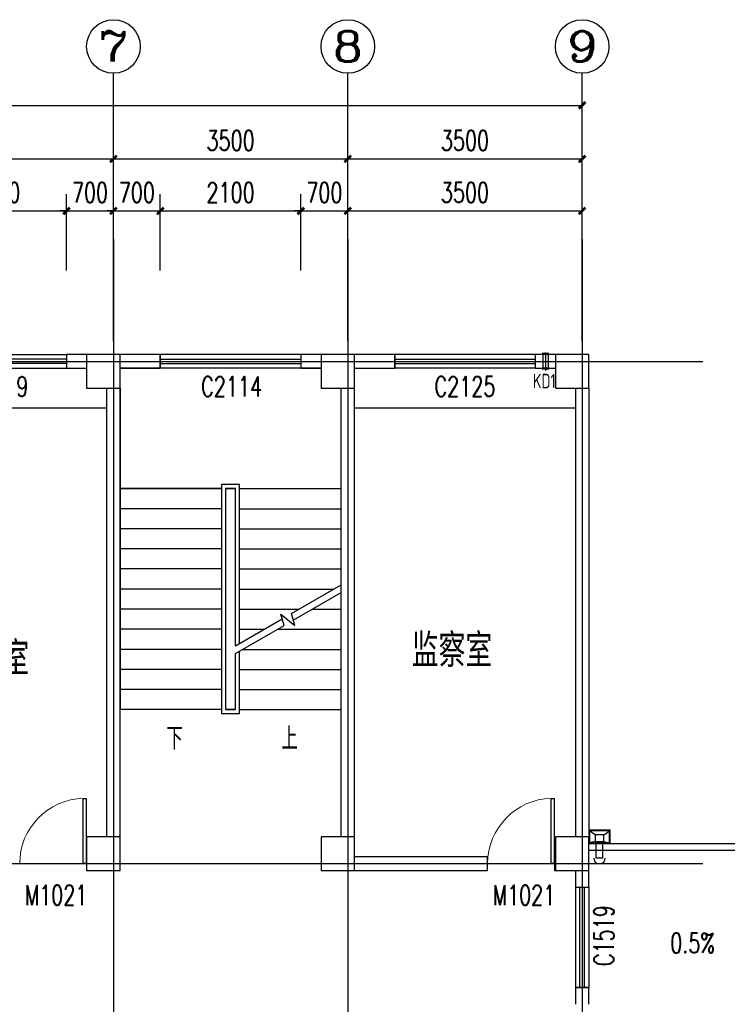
# Model space of a CAD drawing. Header units: inches. Extents: x 224620 to 3435104, y 247406 to 993300.
# Tile 67 of 109: x 297710 to 308278, y 611087 to 625788. Entities that reach past the tile are written whole.
import ezdxf
from ezdxf.enums import TextEntityAlignment as Align

# ---------------------------------------------------------------- set-up
doc = ezdxf.new("R2010")
doc.units = ezdxf.units.IN
doc.header["$MEASUREMENT"] = 0
doc.linetypes.add('CENTER', pattern=[2, 1.25, -0.25, 0.25, -0.25])
for name, color, linetype in [('AXIS', 3, 'Continuous'), ('AXIS_TEXT', 7, 'Continuous'), ('COLUMN', 9, 'Continuous'), ('DIM_SYMB', 3, 'Continuous'), ('DOTE', 1, 'CENTER'), ('Mb-text', 7, 'Continuous'), ('PUB_TEXT', 7, 'Continuous'), ('STAIR', 3, 'Continuous'), ('WALL', 2, 'Continuous'), ('WINDOW', 4, 'Continuous'), ('WINDOW_TEXT', 7, 'Continuous'), ('可见线', 3, 'Continuous'), ('建筑轮廓', 2, 'Continuous'), ('水斗', 6, 'Continuous'), ('空调管', 8, 'Continuous'), ('细线', 135, 'Continuous')]:
    doc.layers.add(name, color=color, linetype=linetype)
doc.styles.add('_HZTXT', font='txt.shx', dxfattribs={"width": 0.8, "bigfont": 'HZTXT.shx'})
doc.styles.add('_TCH_AXIS', font='COMPLEX', dxfattribs={"bigfont": 'GBCBIG'})
doc.styles.add('_TCH_DIM', font='SIMPLEX', dxfattribs={"bigfont": 'GBCBIG'})
doc.styles.add('_TCH_DIM_T3', font='SIMPLEX', dxfattribs={"width": 0.705882, "bigfont": 'GBCBIG'})
doc.styles.add('_TCH_WINDOW', font='SIMPLEX', dxfattribs={"height": 3.5, "bigfont": 'GBCBIG'})
doc.styles.add('COMPLEX', font='COMPLEX')
doc.styles.add('DIM_FONT', font='SIMPLEX.shx', dxfattribs={"width": 0.8})
doc.styles.add('H_HZTXT', font='syszb.shx', dxfattribs={"width": 0.85, "bigfont": 'hztxt.shx'})
doc.dimstyles.new('_TCH_ARCH&&100', dxfattribs={"dimtxt": 297.5, "dimasz": 100, "dimexe": 250, "dimexo": 300, "dimgap": 126.25, "dimtad": 1, "dimdec": 0, "dimzin": 0, "dimdsep": 46, "dimtxsty": '_TCH_DIM_T3', "dimblk": 'ARCHTICK', "dimcen": 0.09, "dimclrt": 7, "dimazin": 2, "dimtfac": 1, "dimtdec": 0, "dimtix": 1, "dimtmove": 2, "dimatfit": 3, "dimfxl": 1, "dimtolj": 1, "dimtzin": 0, "dimarcsym": 0})

# ---------------------------------------------------------------- blocks, each defined once
blk = doc.blocks.new('_L1WAO')
for p, q in [((0, 180), (-320, 180)), ((-320, 180), (-320, 0)), ((-224, 116), (-310, 170)), ((-10, 170), (-310, 170)), ((-310, 170), (-310, 10)), ((-310, 170), (-310, 170)), ((-96, 116), (-10, 170)), ((-10, 170), (-10, 170)), ((-10, 10), (-10, 170)), ((0, 0), (0, 180)), ((-320, 0), (0, 0)), ((-224, 26), (-310, 10)), ((-310, 10), (-10, 10)), ((-310, 10), (-310, 10)), ((-96, 116), (-224, 116)), ((-224, 116), (-224, 26)), ((-224, 26), (-96, 26)), ((-96, 26), (-96, 116)), ((-96, 26), (-10, 10)), ((-10, 10), (-10, 10))]:
    blk.add_line(p, q)
at = {"style": 'DIM_FONT', "width": 0.8, "flags": 9}
for tag in ['XSIZE', 'YSIZE']:
    blk.add_attdef(tag, (0, 0), '', height=0.5, dxfattribs=at)
blk = doc.blocks.new('xcdsf')
at = {"layer": '水斗'}
for p, q in [((151845, -1119066), (151845, -1119386)), ((151856, -1119077), (151856, -1119376)), ((151915, -1119162), (151915, -1119290)), ((152265, -1119175), (152045, -1119175)), ((152245, -1119175), (152065, -1119175)), ((152265, -1119177), (152265, -1119277)), ((151915, -1119290), (151856, -1119376)), ((151915, -1119290), (152015, -1119290)), ((152265, -1119275), (152045, -1119275)), ((152245, -1119275), (152065, -1119275)), ((151845, -1119386), (152045, -1119386)), ((151856, -1119376), (152033, -1119376)), ((151856, -1119376), (151856, -1119376))]:
    blk.add_line(p, q, dxfattribs=at)
at = {"layer": '水斗', "extrusion": (0, 0, -1)}
blk.add_ellipse((152265, -1119227), major_axis=(86.9, 0), ratio=0.900657, start_param=4.712389, end_param=7.853982, dxfattribs=at)
at = {"layer": '水斗', "yscale": 1.110299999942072, "rotation": 90}
blk.add_blockref('_L1WAO', (152045, -1119066), dxfattribs=at)
blk = doc.blocks.new('D')
at = {"layer": 'DOTE', "color": 1}
blk.add_line((1550655, -71238), (1550655, -70967), dxfattribs=at)
at = {"layer": '空调管'}
for p, q in [((1550605, -70989), (1550615, -71004)), ((1550705, -70989), (1550605, -70989)), ((1550615, -71204), (1550615, -71004)), ((1550695, -71004), (1550615, -71004)), ((1550705, -70989), (1550695, -71004)), ((1550695, -71204), (1550695, -71004)), ((1550605, -71219), (1550615, -71204)), ((1550705, -71219), (1550605, -71219)), ((1550695, -71204), (1550615, -71204)), ((1550705, -71219), (1550695, -71204))]:
    blk.add_line(p, q, dxfattribs=at)
blk = doc.blocks.new('_ArchTick')
at = {"color": 0, "linetype": 'ByBlock', "const_width": 0.4}
blk.add_lwpolyline([(-0.5, -0.5), (0.5, 0.5)], dxfattribs=at)
blk = doc.blocks.new('*D813')
at = {"layer": 'AXIS', "color": 0, "lineweight": -2}
for p, q in [((292110, 622817), (292110, 623958)), ((299110, 622817), (299110, 623958)), ((292110, 623708), (299110, 623708))]:
    blk.add_line(p, q, dxfattribs=at)
at = {"layer": 'Defpoints', "color": 0}
for p in [(299110, 623708), (292110, 622517), (299110, 622517)]:
    blk.add_point(p, dxfattribs=at)
at = {"layer": 'AXIS', "color": 0, "lineweight": -2, "xscale": 100, "yscale": 100, "zscale": 100, "rotation": 180}
blk.add_blockref('_ArchTick', (292110, 623708), dxfattribs=at)
at = {"layer": 'AXIS', "color": 0, "lineweight": -2, "xscale": 100, "yscale": 100, "zscale": 100}
blk.add_blockref('_ArchTick', (299110, 623708), dxfattribs=at)
at = {"layer": 'AXIS', "color": 7, "insert": (295610, 623983), "char_height": 297.5, "attachment_point": 5, "style": '_TCH_DIM_T3'}
blk.add_mtext('\\A1;7000', dxfattribs=at)
blk = doc.blocks.new('*D814')
at = {"layer": 'AXIS', "color": 0, "lineweight": -2}
for p, q in [((299110, 622817), (299110, 623958)), ((302610, 622817), (302610, 623958)), ((299110, 623708), (302610, 623708))]:
    blk.add_line(p, q, dxfattribs=at)
at = {"layer": 'Defpoints', "color": 0}
for p in [(302610, 623708), (299110, 622517), (302610, 622517)]:
    blk.add_point(p, dxfattribs=at)
at = {"layer": 'AXIS', "color": 0, "lineweight": -2, "xscale": 100, "yscale": 100, "zscale": 100, "rotation": 180}
blk.add_blockref('_ArchTick', (299110, 623708), dxfattribs=at)
at = {"layer": 'AXIS', "color": 0, "lineweight": -2, "xscale": 100, "yscale": 100, "zscale": 100}
blk.add_blockref('_ArchTick', (302610, 623708), dxfattribs=at)
at = {"layer": 'AXIS', "color": 7, "insert": (300860, 623983), "char_height": 297.5, "attachment_point": 5, "style": '_TCH_DIM_T3'}
blk.add_mtext('\\A1;3500', dxfattribs=at)
blk = doc.blocks.new('*D815')
at = {"layer": 'AXIS', "color": 0, "lineweight": -2}
for p, q in [((302610, 622817), (302610, 623958)), ((306110, 622817), (306110, 623958)), ((302610, 623708), (306110, 623708))]:
    blk.add_line(p, q, dxfattribs=at)
at = {"layer": 'Defpoints', "color": 0}
for p in [(306110, 623708), (302610, 622517), (306110, 622517)]:
    blk.add_point(p, dxfattribs=at)
at = {"layer": 'AXIS', "color": 0, "lineweight": -2, "xscale": 100, "yscale": 100, "zscale": 100, "rotation": 180}
blk.add_blockref('_ArchTick', (302610, 623708), dxfattribs=at)
at = {"layer": 'AXIS', "color": 0, "lineweight": -2, "xscale": 100, "yscale": 100, "zscale": 100}
blk.add_blockref('_ArchTick', (306110, 623708), dxfattribs=at)
at = {"layer": 'AXIS', "color": 7, "insert": (304360, 623983), "char_height": 297.5, "attachment_point": 5, "style": '_TCH_DIM_T3'}
blk.add_mtext('\\A1;3500', dxfattribs=at)
blk = doc.blocks.new('*D816')
at = {"layer": 'AXIS', "color": 0, "lineweight": -2}
for p, q in [((276110, 622817), (276110, 624758)), ((306110, 622817), (306110, 624758)), ((276110, 624508), (306110, 624508))]:
    blk.add_line(p, q, dxfattribs=at)
at = {"layer": 'Defpoints', "color": 0}
for p in [(306110, 624508), (276110, 622517), (306110, 622517)]:
    blk.add_point(p, dxfattribs=at)
at = {"layer": 'AXIS', "color": 0, "lineweight": -2, "xscale": 100, "yscale": 100, "zscale": 100, "rotation": 180}
blk.add_blockref('_ArchTick', (276110, 624508), dxfattribs=at)
at = {"layer": 'AXIS', "color": 0, "lineweight": -2, "xscale": 100, "yscale": 100, "zscale": 100}
blk.add_blockref('_ArchTick', (306110, 624508), dxfattribs=at)
at = {"layer": 'AXIS', "color": 7, "insert": (291110, 624783), "char_height": 297.5, "attachment_point": 5, "style": '_TCH_DIM_T3'}
blk.add_mtext('\\A1;30000', dxfattribs=at)
blk = doc.blocks.new('*D891')
at = {"layer": 'AXIS', "color": 0, "lineweight": -2}
for p, q in [((296310, 622042), (296310, 623182)), ((298410, 622042), (298410, 623182)), ((296310, 622932), (298410, 622932))]:
    blk.add_line(p, q, dxfattribs=at)
at = {"layer": 'Defpoints', "color": 0}
for p in [(298410, 622932), (296310, 621742), (298410, 621742)]:
    blk.add_point(p, dxfattribs=at)
at = {"layer": 'AXIS', "color": 0, "lineweight": -2, "xscale": 100, "yscale": 100, "zscale": 100, "rotation": 180}
blk.add_blockref('_ArchTick', (296310, 622932), dxfattribs=at)
at = {"layer": 'AXIS', "color": 0, "lineweight": -2, "xscale": 100, "yscale": 100, "zscale": 100}
blk.add_blockref('_ArchTick', (298410, 622932), dxfattribs=at)
at = {"layer": 'AXIS', "color": 7, "insert": (297360, 623207), "char_height": 297.5, "attachment_point": 5, "style": '_TCH_DIM_T3'}
blk.add_mtext('\\A1;2100', dxfattribs=at)
blk = doc.blocks.new('*D892')
at = {"layer": 'AXIS', "color": 0, "lineweight": -2}
for p, q in [((298410, 622042), (298410, 623182)), ((299110, 622042), (299110, 623182)), ((298410, 622932), (298310, 622932)), ((298410, 622932), (299110, 622932)), ((299110, 622932), (299210, 622932))]:
    blk.add_line(p, q, dxfattribs=at)
at = {"layer": 'Defpoints', "color": 0}
for p in [(299110, 622932), (298410, 621742), (299110, 621742)]:
    blk.add_point(p, dxfattribs=at)
at = {"layer": 'AXIS', "color": 0, "lineweight": -2, "xscale": 100, "yscale": 100, "zscale": 100}
blk.add_blockref('_ArchTick', (298410, 622932), dxfattribs=at)
at = {"layer": 'AXIS', "color": 0, "lineweight": -2, "xscale": 100, "yscale": 100, "zscale": 100, "rotation": 180}
blk.add_blockref('_ArchTick', (299110, 622932), dxfattribs=at)
at = {"layer": 'AXIS', "color": 7, "insert": (298760, 623207), "char_height": 297.5, "attachment_point": 5, "style": '_TCH_DIM_T3'}
blk.add_mtext('\\A1;700', dxfattribs=at)
blk = doc.blocks.new('*D893')
at = {"layer": 'AXIS', "color": 0, "lineweight": -2}
for p, q in [((299110, 622042), (299110, 623182)), ((299810, 622042), (299810, 623182)), ((299110, 622932), (299010, 622932)), ((299110, 622932), (299810, 622932)), ((299810, 622932), (299910, 622932))]:
    blk.add_line(p, q, dxfattribs=at)
at = {"layer": 'Defpoints', "color": 0}
for p in [(299810, 622932), (299110, 621742), (299810, 621742)]:
    blk.add_point(p, dxfattribs=at)
at = {"layer": 'AXIS', "color": 0, "lineweight": -2, "xscale": 100, "yscale": 100, "zscale": 100}
blk.add_blockref('_ArchTick', (299110, 622932), dxfattribs=at)
at = {"layer": 'AXIS', "color": 0, "lineweight": -2, "xscale": 100, "yscale": 100, "zscale": 100, "rotation": 180}
blk.add_blockref('_ArchTick', (299810, 622932), dxfattribs=at)
at = {"layer": 'AXIS', "color": 7, "insert": (299460, 623207), "char_height": 297.5, "attachment_point": 5, "style": '_TCH_DIM_T3'}
blk.add_mtext('\\A1;700', dxfattribs=at)
blk = doc.blocks.new('*D894')
at = {"layer": 'AXIS', "color": 0, "lineweight": -2}
for p, q in [((299810, 622042), (299810, 623182)), ((301910, 622042), (301910, 623182)), ((299810, 622932), (301910, 622932))]:
    blk.add_line(p, q, dxfattribs=at)
at = {"layer": 'Defpoints', "color": 0}
for p in [(301910, 622932), (299810, 621742), (301910, 621742)]:
    blk.add_point(p, dxfattribs=at)
at = {"layer": 'AXIS', "color": 0, "lineweight": -2, "xscale": 100, "yscale": 100, "zscale": 100, "rotation": 180}
blk.add_blockref('_ArchTick', (299810, 622932), dxfattribs=at)
at = {"layer": 'AXIS', "color": 0, "lineweight": -2, "xscale": 100, "yscale": 100, "zscale": 100}
blk.add_blockref('_ArchTick', (301910, 622932), dxfattribs=at)
at = {"layer": 'AXIS', "color": 7, "insert": (300860, 623207), "char_height": 297.5, "attachment_point": 5, "style": '_TCH_DIM_T3'}
blk.add_mtext('\\A1;2100', dxfattribs=at)
blk = doc.blocks.new('*D895')
at = {"layer": 'AXIS', "color": 0, "lineweight": -2}
for p, q in [((301910, 622042), (301910, 623182)), ((302610, 622042), (302610, 623182)), ((301910, 622932), (301810, 622932)), ((301910, 622932), (302610, 622932)), ((302610, 622932), (302710, 622932))]:
    blk.add_line(p, q, dxfattribs=at)
at = {"layer": 'Defpoints', "color": 0}
for p in [(302610, 622932), (301910, 621742), (302610, 621742)]:
    blk.add_point(p, dxfattribs=at)
at = {"layer": 'AXIS', "color": 0, "lineweight": -2, "xscale": 100, "yscale": 100, "zscale": 100}
blk.add_blockref('_ArchTick', (301910, 622932), dxfattribs=at)
at = {"layer": 'AXIS', "color": 0, "lineweight": -2, "xscale": 100, "yscale": 100, "zscale": 100, "rotation": 180}
blk.add_blockref('_ArchTick', (302610, 622932), dxfattribs=at)
at = {"layer": 'AXIS', "color": 7, "insert": (302260, 623207), "char_height": 297.5, "attachment_point": 5, "style": '_TCH_DIM_T3'}
blk.add_mtext('\\A1;700', dxfattribs=at)
blk = doc.blocks.new('*D896')
at = {"layer": 'AXIS', "color": 0, "lineweight": -2}
for p, q in [((302610, 622042), (302610, 623182)), ((306110, 622042), (306110, 623182)), ((302610, 622932), (306110, 622932))]:
    blk.add_line(p, q, dxfattribs=at)
at = {"layer": 'Defpoints', "color": 0}
for p in [(306110, 622932), (302610, 621742), (306110, 621742)]:
    blk.add_point(p, dxfattribs=at)
at = {"layer": 'AXIS', "color": 0, "lineweight": -2, "xscale": 100, "yscale": 100, "zscale": 100, "rotation": 180}
blk.add_blockref('_ArchTick', (302610, 622932), dxfattribs=at)
at = {"layer": 'AXIS', "color": 0, "lineweight": -2, "xscale": 100, "yscale": 100, "zscale": 100}
blk.add_blockref('_ArchTick', (306110, 622932), dxfattribs=at)
at = {"layer": 'AXIS', "color": 7, "insert": (304360, 623207), "char_height": 297.5, "attachment_point": 5, "style": '_TCH_DIM_T3'}
blk.add_mtext('\\A1;3500', dxfattribs=at)
blk = doc.blocks.new('_FZHK')
blk.add_lwpolyline([(-0.5, -0.5), (0.5, -0.5), (0.5, 0.5), (-0.5, 0.5)], close=True)
blk = doc.blocks.new('$TCHSYS$WIN2D')
for p, q in [((-0.5, 0.5), (0.5, 0.5)), ((-0.5, 0.5), (-0.5, -0.5)), ((0.5, 0.5), (0.5, -0.5)), ((0.5, 0.1667), (-0.5, 0.1667)), ((0.5, -0.1667), (-0.5, -0.1667)), ((-0.5, -0.5), (0.5, -0.5))]:
    blk.add_line(p, q)
blk = doc.blocks.new('$DorLib2D$00000001')
for p, q in [((0.45, 0.975), (0.5, 0.975)), ((0.45, 0), (0.45, 0.975)), ((0.5, 0), (0.5, 0.975)), ((0.5, 0), (0.45, 0))]:
    blk.add_line(p, q)
at = {"lineweight": 13}
blk.add_arc((0.475, 0), 0.975, 91.4693, 180, dxfattribs=at)
blk = doc.blocks.new('_AXISO')
blk.add_circle((0, 0), 0.5)
at = {"layer": 'AXIS_TEXT', "style": 'COMPLEX', "width": 1.041667}
blk.add_attdef('A', text='', height=0.56, dxfattribs=at).set_placement((-0.25, -0.28), (0.25, -0.28), align=Align.FIT)

msp = doc.modelspace()

# ---------------------------------------------------------------- linework, layer by layer
at = {"layer": 'AXIS'}
for p, q in [((299110.4, 620988), (299110.4, 624988)), ((302610.4, 620988), (302610.4, 624988)), ((306110.4, 620988), (306110.4, 624988))]:
    msp.add_line(p, q, dxfattribs=at)
at = {"layer": 'DIM_SYMB'}
for points in [[(299997.9, 615336.9, 0, 0, 0), (299997.9, 619686.9, 0, 0, 0), (301722.9, 619686.9, 0, 0, 0), (301722.9, 617286.9, 80, 0, 0), (301722.9, 616986.9, 0, 0, 0)], [(301722.9, 615336.9, 0, 0, 0), (301722.9, 616386.9, 80, 0, 0), (301722.9, 616686.9, 0, 0, 0)], [(307359.8, 612100.3, 0, 0, 0), (306727.8, 612663.1, 80, 0, 0), (306503.7, 612862.6, 0, 0, 0)]]:
    msp.add_lwpolyline(points, format="xyseb", dxfattribs=at)
at = {"layer": 'DOTE'}
for p, q in [((299110.4, 622517.3), (299110.4, 591317.3)), ((302610.4, 622517.3), (302610.4, 591317.3)), ((306110.4, 622517.3), (306110.4, 591317.3)), ((274077.8, 620686.9), (307911.4, 620686.9)), ((274077.8, 613186.9), (307911.4, 613186.9))]:
    msp.add_line(p, q, dxfattribs=at)
at = {"layer": 'STAIR'}
for p, q in [((302210.4, 620586.9), (299210.4, 620586.9)), ((299210.4, 620286.9), (299210.4, 618786.9)), ((302510.4, 618786.9), (302510.4, 620286.9)), ((299210.4, 618786.9), (299210.4, 615486.9)), ((300725.4, 618786.9), (299210.4, 618786.9)), ((299210.4, 618786.9), (300725.4, 618786.9)), ((300995.4, 618846.9), (300725.4, 618846.9)), ((300725.4, 618846.9), (300725.4, 615426.9)), ((300785.4, 618786.9), (300785.4, 615486.9)), ((300935.4, 618786.9), (300785.4, 618786.9)), ((300785.4, 618786.9), (300785.4, 615486.9)), ((300785.4, 618786.9), (300935.4, 618786.9)), ((300935.4, 616439.9), (300935.4, 618786.9)), ((300935.4, 616439.9), (300935.4, 618786.9)), ((300995.4, 616474.6), (300995.4, 618846.9)), ((300995.4, 618786.9), (302510.4, 618786.9)), ((300995.4, 618786.9), (302510.4, 618786.9)), ((302510.4, 617349.3), (302510.4, 618786.9)), ((300725.4, 618486.9), (299210.4, 618486.9)), ((300995.4, 618486.9), (302510.4, 618486.9)), ((300725.4, 618186.9), (299210.4, 618186.9)), ((300995.4, 618186.9), (302510.4, 618186.9)), ((300725.4, 617886.9), (299210.4, 617886.9)), ((300995.4, 617886.9), (302510.4, 617886.9)), ((300725.4, 617586.9), (299210.4, 617586.9)), ((300995.4, 617586.9), (302510.4, 617586.9)), ((301770, 616921.8), (302510.4, 617349.3)), ((300725.4, 617286.9), (299210.4, 617286.9)), ((300995.4, 617286.9), (302402.3, 617286.9)), ((301796.8, 616821.8), (302510.4, 617233.8)), ((302510.4, 615486.9), (302510.4, 617233.8)), ((300725.4, 616986.9), (299210.4, 616986.9)), ((300995.4, 616986.9), (301882.7, 616986.9)), ((301658.5, 616741.9), (301612.3, 616914.3)), ((301612.3, 616914.3), (301818.3, 616741.4)), ((301818.3, 616741.4), (301770, 616921.8)), ((302082.7, 616986.9), (302510.4, 616986.9)), ((300935.4, 616439.9), (301631.7, 616841.9)), ((300935.4, 616324.5), (301658.5, 616741.9)), ((300725.4, 616686.9), (299210.4, 616686.9)), ((300995.4, 616686.9), (301363.1, 616686.9)), ((301563.1, 616686.9), (302510.4, 616686.9)), ((300725.4, 616386.9), (299210.4, 616386.9)), ((300935.4, 615486.9), (300935.4, 616324.5)), ((300935.4, 615486.9), (300935.4, 616324.5)), ((300995.4, 615426.9), (300995.4, 616359.1)), ((301043.4, 616386.9), (302510.4, 616386.9)), ((300725.4, 616086.9), (299210.4, 616086.9)), ((300995.4, 616086.9), (302510.4, 616086.9)), ((300725.4, 615786.9), (299210.4, 615786.9)), ((300995.4, 615786.9), (302510.4, 615786.9)), ((300725.4, 615486.9), (299210.4, 615486.9)), ((300725.4, 615426.9), (300995.4, 615426.9)), ((300785.4, 615486.9), (300935.4, 615486.9)), ((300935.4, 615486.9), (300785.4, 615486.9)), ((300995.4, 615486.9), (302510.4, 615486.9))]:
    msp.add_line(p, q, dxfattribs=at)
at = {"layer": 'WALL'}
for p, q in [((298710.4, 620786.9), (298410.4, 620786.9)), ((298410.4, 620786.9), (298410.4, 620586.9)), ((299810.4, 620786.9), (299210.4, 620786.9)), ((299810.4, 620586.9), (299810.4, 620786.9)), ((302210.4, 620786.9), (301910.4, 620786.9)), ((301910.4, 620786.9), (301910.4, 620586.9)), ((303310.4, 620786.9), (302710.4, 620786.9)), ((303310.4, 620586.9), (303310.4, 620786.9)), ((305710.4, 620786.9), (305410.4, 620786.9)), ((305410.4, 620786.9), (305410.4, 620586.9)), ((298410.4, 620586.9), (298710.4, 620586.9)), ((299210.4, 620586.9), (299810.4, 620586.9)), ((301910.4, 620586.9), (302210.4, 620586.9)), ((302710.4, 620586.9), (303310.4, 620586.9)), ((305410.4, 620586.9), (305710.4, 620586.9)), ((299010.4, 613586.9), (299010.4, 620286.9)), ((299210.4, 613586.9), (299210.4, 620286.9)), ((302510.4, 613586.9), (302510.4, 620286.9)), ((302710.4, 613586.9), (302710.4, 620286.9)), ((306010.4, 620286.9), (306010.4, 613586.9)), ((306210.4, 620286.9), (306210.4, 613586.9)), ((304697.8, 613286.9), (302710.4, 613286.9)), ((304697.8, 613086.9), (304697.8, 613286.9)), ((305710.4, 613286.9), (305697.8, 613286.9)), ((305697.8, 613286.9), (305697.8, 613086.9)), ((302710.4, 613086.9), (304697.8, 613086.9)), ((305697.8, 613086.9), (305710.4, 613086.9)), ((306010.4, 613086.9), (306010.4, 612836.9)), ((306210.4, 612836.9), (306210.4, 613086.9)), ((306010.4, 612836.9), (306210.4, 612836.9)), ((306210.4, 611336.9), (306010.4, 611336.9)), ((306010.4, 611336.9), (306010.4, 611086.9)), ((306210.4, 611086.9), (306210.4, 611336.9))]:
    msp.add_line(p, q, dxfattribs=at)
at = {"layer": '可见线'}
for points in [[(306210.4, 613486.9), (308610.4, 613486.9), (308610.4, 606786.9), (306210.4, 606786.9)], [(306210.4, 613386.9), (308510.4, 613386.9), (308510.4, 606886.9), (306210.4, 606886.9)]]:
    msp.add_lwpolyline(points, dxfattribs=at)
at = {"layer": '细线'}
for p, q in [((299010.4, 619986.9), (292210.4, 619986.9)), ((306010.4, 619986.9), (302710.4, 619986.9))]:
    msp.add_line(p, q, dxfattribs=at)

# ---------------------------------------------------------------- block references
at = {"layer": 'AXIS'}
ref = msp.add_blockref('_AXISO', (299110.4, 625388), dxfattribs=dict(at, xscale=800, yscale=800, zscale=800))
ref.add_attrib('A', '7', dxfattribs={"layer": 'AXIS_TEXT', "height": 452.5, "style": '_TCH_AXIS', "width": 1.5}).set_placement((298884.1, 625161.7), (299336.6, 625161.7), align=Align.FIT)
ref = msp.add_blockref('_AXISO', (302610.4, 625388), dxfattribs=dict(at, xscale=800, yscale=800, zscale=800))
ref.add_attrib('A', '8', dxfattribs={"layer": 'AXIS_TEXT', "height": 452.5, "style": '_TCH_AXIS', "width": 1.5}).set_placement((302384.1, 625161.7), (302836.6, 625161.7), align=Align.FIT)
ref = msp.add_blockref('_AXISO', (306110.4, 625388), dxfattribs=dict(at, xscale=800, yscale=800, zscale=800))
ref.add_attrib('A', '9', dxfattribs={"layer": 'AXIS_TEXT', "height": 452.5, "style": '_TCH_AXIS', "width": 1.615385}).set_placement((305884.1, 625161.7), (306336.6, 625161.7), align=Align.FIT)
at = {"layer": 'COLUMN', "xscale": 500, "yscale": 500, "zscale": 500}
for p in [(298960.4, 620536.9), (302460.4, 620536.9), (305960.4, 620536.9), (298960.4, 613336.9), (302460.4, 613336.9), (305960.4, 613336.9)]:
    msp.add_blockref('_FZHK', p, dxfattribs=at)
at = {"layer": 'WINDOW'}
ref = msp.add_blockref('$TCHSYS$WIN2D', (297360.4, 620686.9), dxfattribs=dict(at, xscale=2100, yscale=200, zscale=2100))
ref.add_attrib('A', 'C2119', (296930.4, 620163.1), dxfattribs={"layer": 'WINDOW_TEXT', "height": 297.5, "style": '_TCH_WINDOW', "width": 0.705882})
ref = msp.add_blockref('$TCHSYS$WIN2D', (300860.4, 620686.9), dxfattribs=dict(at, xscale=-2100, yscale=200, zscale=-2100))
ref.add_attrib('A', 'C2114', (300420.4, 620163.1), dxfattribs={"layer": 'WINDOW_TEXT', "height": 297.5, "style": '_TCH_WINDOW', "width": 0.705882})
ref = msp.add_blockref('$TCHSYS$WIN2D', (304360.4, 620686.9), dxfattribs=dict(at, xscale=-2100, yscale=200, zscale=-2100))
ref.add_attrib('A', 'C2125', (303905.4, 620163.1), dxfattribs={"layer": 'WINDOW_TEXT', "height": 297.5, "style": '_TCH_WINDOW', "width": 0.705882})
ref = msp.add_blockref('$DorLib2D$00000001', (298210.4, 613186.9), dxfattribs=dict(at, xscale=1000, yscale=1000, zscale=1000))
ref.add_attrib('A', 'M1021', (297785.4, 612567.7), dxfattribs={"layer": 'WINDOW_TEXT', "height": 297.5, "style": '_TCH_WINDOW', "width": 0.705882})
ref = msp.add_blockref('$DorLib2D$00000001', (305197.8, 613186.9), dxfattribs=dict(at, xscale=1000, yscale=1000, zscale=1000))
ref.add_attrib('A', 'M1021', (304772.8, 612567.7), dxfattribs={"layer": 'WINDOW_TEXT', "height": 297.5, "style": '_TCH_WINDOW', "width": 0.705882})
ref = msp.add_blockref('$TCHSYS$WIN2D', (306110.4, 612086.9), dxfattribs=dict(at, xscale=1500, yscale=-200, zscale=1500, rotation=270))
ref.add_attrib('A', 'C1519', (306584.1, 611656.9), dxfattribs={"layer": 'WINDOW_TEXT', "height": 297.5, "rotation": 90, "style": '_TCH_WINDOW', "width": 0.705882})
at = {"layer": '建筑轮廓', "xscale": -1, "rotation": 180}
msp.add_blockref('D', (-1245093.1, 549583.3), dxfattribs=at)
at = {"layer": '水斗', "rotation": 270}
msp.add_blockref('xcdsf', (1425596.6, 765531.4), dxfattribs=at)

# ---------------------------------------------------------------- texts
at = {"layer": 'Mb-text', "style": 'H_HZTXT', "width": 0.85}
msp.add_text('KD1', height=216, rotation=360, dxfattribs=at).set_placement((305373.4, 620284.8))
at = {"layer": 'PUB_TEXT'}
for s, height, style, width, p in [('应急处置二室', 500, '_HZTXT', 0.8, (295453.2, 616000.7)), ('监察室', 500, '_HZTXT', 0.8, (303566.8, 616119.7)), ('0.5%%%', 297.5, '_TCH_DIM', 0.705882, (307426, 611853.4))]:
    msp.add_text(s, height=height, dxfattribs=dict(at, style=style, width=width)).set_placement(p)
at = {"layer": 'PUB_TEXT', "style": '_TCH_DIM'}
for s, p in [('上', (301618.6, 614886.8)), ('下', (299902.9, 614886.8))]:
    msp.add_text(s, height=337.6, dxfattribs=at).set_placement(p)

# ---------------------------------------------------------------- dimensions: what is measured, and where the dimension line sits
at = {"layer": 'AXIS'}
for p1, p2, distance, picture, middle in [((276110.4, 622517.3), (306110.4, 622517.3), 1990.6, '*D816', (291110.4, 624782.9)), ((292110.4, 622517.3), (299110.4, 622517.3), 1190.6, '*D813', (295610.4, 623982.9)), ((299110.4, 622517.3), (302610.4, 622517.3), 1190.6, '*D814', (300860.4, 623982.9)), ((302610.4, 622517.3), (306110.4, 622517.3), 1190.6, '*D815', (304360.4, 623982.9)), ((296310.4, 621741.6), (298410.4, 621741.6), 1190.6, '*D891', (297360.4, 623207.2)), ((298410.4, 621741.6), (299110.4, 621741.6), 1190.6, '*D892', (298760.4, 623207.2)), ((299110.4, 621741.6), (299810.4, 621741.6), 1190.6, '*D893', (299460.4, 623207.2)), ((299810.4, 621741.6), (301910.4, 621741.6), 1190.6, '*D894', (300860.4, 623207.2)), ((301910.4, 621741.6), (302610.4, 621741.6), 1190.6, '*D895', (302260.4, 623207.2)), ((302610.4, 621741.6), (306110.4, 621741.6), 1190.6, '*D896', (304360.4, 623207.2))]:
    dim = msp.add_aligned_dim(p1=p1, p2=p2, distance=distance, dimstyle='_TCH_ARCH&&100', dxfattribs=at)
    dim.commit()
    dim.dimension.update_dxf_attribs({"geometry": picture, "text_midpoint": middle})

doc.saveas('drawing.dxf')
